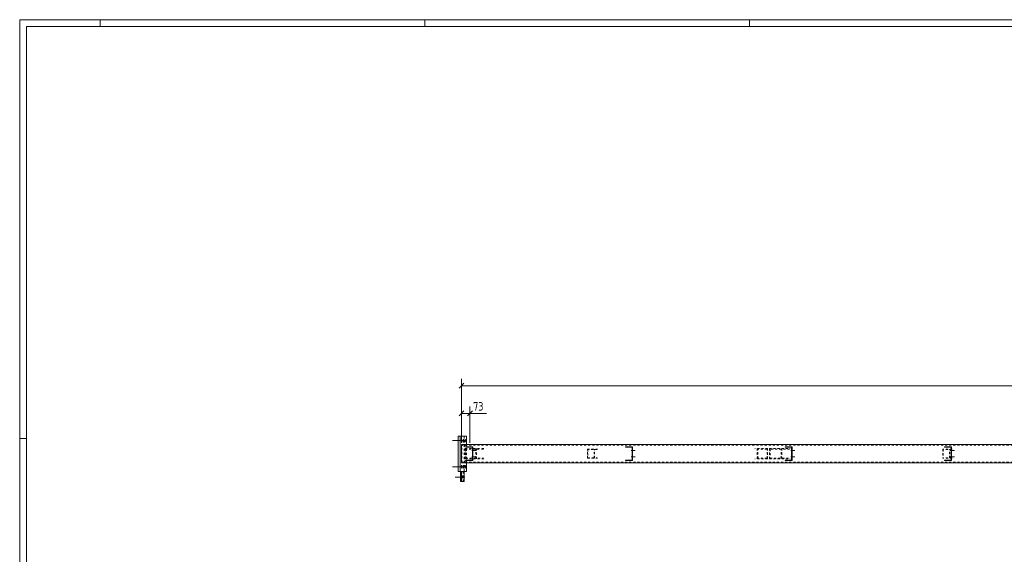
# Model space of a CAD drawing. Header units: millimetres. Extents: x 1 to 1188, y 1 to 840.
# Tile 3 of 7: x 1 to 577, y 527 to 840. Entities that reach past the tile are written whole.
import ezdxf

# ---------------------------------------------------------------- set-up
doc = ezdxf.new("R2010")
doc.units = ezdxf.units.MM
doc.header["$LTSCALE"] = 0.6
doc.linetypes.add('XKITLINE00', pattern=[0])
doc.linetypes.add('XKITLINE02', pattern=[4, 2, -2])
for name, color, linetype, lineweight in [('Bolt', 7, 'Continuous', 0), ('DrawingSheet', 5, 'Continuous', 0), ('Part', 2, 'Continuous', 0), ('Z-DIMENSIONS', 1, 'Continuous', 0)]:
    doc.layers.add(name, color=color, linetype=linetype, lineweight=lineweight)
doc.styles.add('ISOCPEUR', font='ISOCPEUR.TTF')

msp = doc.modelspace()

# ---------------------------------------------------------------- linework, layer by layer
at = {"layer": 'Bolt', "color": 3, "linetype": 'XKITLINE00', "lineweight": 0}
for p, q in [((260.52, 593.72), (254.31, 593.72)), ((261.57, 593.72), (255.37, 593.72)), ((262.63, 593.72), (256.42, 593.72)), ((259.4, 594.24), (259.37, 593.89)), ((259.37, 593.89), (259.37, 593.55)), ((259.37, 593.55), (259.4, 593.21)), ((259.54, 594.59), (259.4, 594.24)), ((259.57, 594.57), (259.54, 594.59)), ((259.67, 594.24), (259.57, 594.57)), ((259.7, 593.89), (259.67, 594.24)), ((259.67, 593.21), (259.7, 593.55)), ((259.7, 593.55), (259.7, 593.89)), ((260.46, 594.24), (260.42, 593.89)), ((260.42, 593.89), (260.42, 593.55)), ((260.42, 593.55), (260.46, 593.21)), ((260.59, 594.59), (260.46, 594.24)), ((260.63, 594.57), (260.59, 594.59)), ((260.73, 594.24), (260.63, 594.57)), ((260.76, 593.89), (260.73, 594.24)), ((260.73, 593.21), (260.76, 593.55)), ((260.76, 593.55), (260.76, 593.89)), ((261.51, 594.24), (261.48, 593.89)), ((261.48, 593.89), (261.48, 593.55)), ((261.48, 593.55), (261.51, 593.21)), ((261.65, 594.59), (261.51, 594.24)), ((261.68, 594.57), (261.65, 594.59)), ((261.79, 594.24), (261.68, 594.57)), ((261.82, 593.89), (261.79, 594.24)), ((261.79, 593.21), (261.82, 593.55)), ((261.82, 593.55), (261.82, 593.89)), ((259.4, 593.21), (259.5, 592.87)), ((259.5, 592.87), (259.54, 592.86)), ((259.54, 592.86), (259.67, 593.21)), ((260.46, 593.21), (260.56, 592.87)), ((260.56, 592.87), (260.59, 592.86)), ((260.59, 592.86), (260.73, 593.21)), ((261.51, 593.21), (261.62, 592.87)), ((261.62, 592.87), (261.65, 592.86)), ((261.65, 592.86), (261.79, 593.21)), ((265.49, 587.89), (267.85, 587.89)), ((265.98, 588.42), (266.18, 588.42)), ((358.82, 587.89), (361.18, 587.89)), ((359.31, 588.42), (359.51, 588.42)), ((452.15, 587.89), (454.51, 587.89)), ((452.64, 588.42), (452.84, 588.42)), ((545.47, 587.89), (547.84, 587.89)), ((545.97, 588.42), (546.17, 588.42)), ((265.49, 584.22), (267.85, 584.22)), ((265.98, 584.76), (266.18, 584.76)), ((265.99, 587.36), (266.19, 587.36)), ((265.99, 583.69), (266.19, 583.69)), ((358.82, 584.22), (361.18, 584.22)), ((359.31, 584.76), (359.51, 584.76)), ((359.32, 587.36), (359.52, 587.36)), ((359.32, 583.69), (359.52, 583.69)), ((452.15, 584.22), (454.51, 584.22)), ((452.64, 584.76), (452.84, 584.76)), ((452.65, 587.36), (452.85, 587.36)), ((452.65, 583.69), (452.85, 583.69)), ((545.47, 584.22), (547.84, 584.22)), ((545.97, 584.76), (546.17, 584.76)), ((545.98, 587.36), (546.18, 587.36)), ((545.98, 583.69), (546.18, 583.69)), ((260.52, 578.39), (254.31, 578.39)), ((261.57, 578.39), (255.37, 578.39)), ((262.63, 578.39), (256.42, 578.39)), ((259.4, 578.91), (259.37, 578.56)), ((259.37, 578.56), (259.37, 578.22)), ((259.37, 578.22), (259.4, 577.87)), ((259.54, 579.26), (259.4, 578.91)), ((259.4, 577.87), (259.5, 577.54)), ((259.5, 577.54), (259.54, 577.52)), ((259.57, 579.24), (259.54, 579.26)), ((259.54, 577.52), (259.67, 577.87)), ((259.67, 578.91), (259.57, 579.24)), ((259.7, 578.56), (259.67, 578.91)), ((259.67, 577.87), (259.7, 578.22)), ((259.7, 578.22), (259.7, 578.56)), ((260.46, 578.91), (260.42, 578.56)), ((260.42, 578.56), (260.42, 578.22)), ((260.42, 578.22), (260.46, 577.87)), ((260.59, 579.26), (260.46, 578.91)), ((260.46, 577.87), (260.56, 577.54)), ((260.56, 577.54), (260.59, 577.52)), ((260.63, 579.24), (260.59, 579.26)), ((260.59, 577.52), (260.73, 577.87)), ((260.73, 578.91), (260.63, 579.24)), ((260.76, 578.56), (260.73, 578.91)), ((260.73, 577.87), (260.76, 578.22)), ((260.76, 578.22), (260.76, 578.56)), ((261.51, 578.91), (261.48, 578.56)), ((261.48, 578.56), (261.48, 578.22)), ((261.48, 578.22), (261.51, 577.87)), ((261.65, 579.26), (261.51, 578.91)), ((261.51, 577.87), (261.62, 577.54)), ((261.62, 577.54), (261.65, 577.52)), ((261.68, 579.24), (261.65, 579.26)), ((261.65, 577.52), (261.79, 577.87)), ((261.79, 578.91), (261.68, 579.24)), ((261.82, 578.56), (261.79, 578.91)), ((261.79, 577.87), (261.82, 578.22)), ((261.82, 578.22), (261.82, 578.56)), ((260.8, 572.39), (255.73, 572.39)), ((261.46, 572.39), (256.4, 572.39)), ((259.86, 572.77), (259.84, 572.43)), ((259.84, 572.43), (259.85, 572.08)), ((259.85, 572.08), (259.92, 571.73)), ((259.98, 573.12), (259.86, 572.77)), ((259.92, 571.73), (259.98, 571.66)), ((260.04, 573.05), (259.98, 573.12)), ((259.98, 571.66), (260.11, 572.01)), ((260.11, 572.7), (260.04, 573.05)), ((260.13, 572.35), (260.11, 572.7)), ((260.11, 572.01), (260.13, 572.35)), ((260.52, 572.77), (260.5, 572.43)), ((260.5, 572.43), (260.51, 572.08)), ((260.51, 572.08), (260.58, 571.73)), ((260.64, 573.12), (260.52, 572.77)), ((260.58, 571.73), (260.64, 571.66)), ((260.7, 573.05), (260.64, 573.12)), ((260.64, 571.66), (260.77, 572.01)), ((260.77, 572.7), (260.7, 573.05)), ((260.79, 572.35), (260.77, 572.7)), ((260.77, 572.01), (260.79, 572.35))]:
    msp.add_line(p, q, dxfattribs=at)
at = {"layer": 'DrawingSheet', "color": 2, "linetype": 'XKITLINE00', "lineweight": 0}
for p, q in [((1188, 840), (1, 840)), ((1, 840), (1, 1)), ((48, 836), (48, 840)), ((238, 836), (238, 840)), ((428, 836), (428, 840)), ((5, 595), (1, 595))]:
    msp.add_line(p, q, dxfattribs=at)
at = {"layer": 'DrawingSheet', "color": 3, "linetype": 'XKITLINE00', "lineweight": 0}
for p, q in [((1184, 836), (5, 836)), ((5, 836), (5, 5))]:
    msp.add_line(p, q, dxfattribs=at)
at = {"layer": 'Part', "color": 2, "linetype": 'XKITLINE00', "lineweight": 0}
for p, q in [((262.39, 596.39), (257.5, 596.39)), ((257.5, 575.72), (257.5, 596.39)), ((258.81, 575.72), (258.81, 596.39)), ((262.39, 596.39), (262.39, 591.39)), ((1040.46, 591.39), (259.53, 591.39)), ((259.53, 591.39), (259.53, 580.72)), ((262.21, 590.06), (262.15, 590.06)), ((262.15, 590.06), (266.21, 590.06)), ((262.15, 589.86), (262.15, 590.06)), ((262.21, 589.86), (262.15, 589.86)), ((262.15, 589.86), (266.01, 589.86)), ((262.21, 589.86), (262.21, 590.06)), ((265.95, 582.26), (265.95, 589.86)), ((266.01, 582.26), (266.01, 589.86)), ((266.21, 590.06), (266.21, 582.06)), ((359.55, 590.06), (355.48, 590.06)), ((355.48, 589.86), (355.48, 590.06)), ((359.35, 589.86), (355.48, 589.86)), ((355.55, 589.86), (355.55, 590.06)), ((359.28, 582.26), (359.28, 589.86)), ((359.35, 582.26), (359.35, 589.86)), ((359.55, 590.06), (359.55, 582.06)), ((452.89, 590.06), (448.81, 590.06)), ((448.81, 589.86), (448.81, 590.06)), ((452.69, 589.86), (448.81, 589.86)), ((448.89, 589.86), (448.89, 590.06)), ((452.61, 582.26), (452.61, 589.86)), ((452.69, 582.26), (452.69, 589.86)), ((452.89, 590.06), (452.89, 582.06)), ((546.23, 590.06), (542.14, 590.06)), ((542.14, 589.86), (542.14, 590.06)), ((546.03, 589.86), (542.14, 589.86)), ((542.23, 589.86), (542.23, 590.06)), ((545.94, 582.26), (545.94, 589.86)), ((546.03, 582.26), (546.03, 589.86)), ((546.23, 590.06), (546.23, 582.06)), ((262.15, 582.06), (262.15, 582.26)), ((262.15, 582.26), (262.21, 582.26)), ((266.01, 582.26), (262.15, 582.26)), ((262.21, 582.06), (262.15, 582.06)), ((262.15, 582.06), (266.21, 582.06)), ((262.21, 582.26), (262.21, 582.06)), ((355.48, 582.06), (355.48, 582.26)), ((355.48, 582.26), (359.35, 582.26)), ((359.55, 582.06), (355.48, 582.06)), ((355.55, 582.26), (355.55, 582.06)), ((448.81, 582.06), (448.81, 582.26)), ((448.81, 582.26), (452.69, 582.26)), ((452.89, 582.06), (448.81, 582.06)), ((448.89, 582.26), (448.89, 582.06)), ((542.14, 582.06), (542.14, 582.26)), ((542.14, 582.26), (546.03, 582.26)), ((546.23, 582.06), (542.14, 582.06)), ((542.23, 582.26), (542.23, 582.06)), ((1040.46, 580.72), (259.53, 580.72)), ((262.39, 575.72), (262.39, 580.72)), ((262.39, 575.72), (257.5, 575.72)), ((258.87, 569.72), (258.87, 575.72)), ((259.52, 569.72), (259.52, 575.72)), ((261.11, 569.72), (261.11, 575.72)), ((261.11, 569.72), (258.87, 569.72))]:
    msp.add_line(p, q, dxfattribs=at)
at = {"layer": 'Part', "color": 7, "linetype": 'XKITLINE02', "lineweight": 0}
for p, q in [((261.08, 575.72), (261.08, 596.39)), ((1040.45, 591.06), (259.6, 591.06)), ((259.6, 581.06), (259.6, 591.06)), ((261.63, 581.06), (261.63, 591.06)), ((261.69, 580.72), (261.69, 591.39)), ((261.7, 583.06), (261.7, 589.06)), ((261.7, 589.06), (272.68, 589.06)), ((272.32, 588.72), (262.06, 588.72)), ((262.06, 588.72), (262.06, 583.39)), ((262.39, 591.39), (262.39, 580.72)), ((266.15, 582.06), (266.15, 590.06)), ((267.95, 583.39), (267.95, 588.72)), ((268.32, 583.06), (268.32, 589.06)), ((333.24, 583.39), (333.24, 588.72)), ((333.24, 588.72), (339.14, 588.72)), ((338.93, 588.52), (333.45, 588.52)), ((333.45, 588.52), (333.45, 583.59)), ((337.13, 583.59), (337.13, 588.52)), ((337.33, 583.39), (337.33, 588.72)), ((359.48, 582.06), (359.48, 590.06)), ((438.6, 589.06), (431.16, 589.06)), ((438.26, 588.72), (431.5, 588.72)), ((432.52, 583.06), (432.52, 589.06)), ((432.86, 583.39), (432.86, 588.72)), ((438.26, 583.39), (438.26, 588.72)), ((438.6, 589.06), (438.6, 583.06)), ((439.66, 583.06), (439.66, 589.06)), ((439.66, 589.06), (451.85, 589.06)), ((451.45, 588.72), (440.06, 588.72)), ((440.06, 588.72), (440.06, 583.39)), ((446.43, 583.39), (446.43, 588.72)), ((446.83, 583.06), (446.83, 589.06)), ((452.81, 582.06), (452.81, 590.06)), ((546.59, 588.72), (541.11, 588.72)), ((541.11, 588.72), (541.11, 583.39)), ((546.38, 588.52), (541.31, 588.52)), ((541.31, 588.52), (541.31, 583.59)), ((544.99, 583.59), (544.99, 588.52)), ((545.2, 583.39), (545.2, 588.72)), ((546.14, 582.06), (546.14, 590.06)), ((261.7, 583.06), (272.68, 583.06)), ((262.06, 583.39), (272.32, 583.39)), ((333.24, 583.39), (339.14, 583.39)), ((333.45, 583.59), (338.93, 583.59)), ((438.6, 583.06), (431.16, 583.06)), ((438.26, 583.39), (431.5, 583.39)), ((439.66, 583.06), (451.85, 583.06)), ((440.06, 583.39), (451.45, 583.39)), ((546.59, 583.39), (541.11, 583.39)), ((546.38, 583.59), (541.31, 583.59)), ((1040.45, 581.06), (259.6, 581.06)), ((261.11, 575.72), (258.87, 575.72)), ((260.45, 569.72), (260.45, 575.72))]:
    msp.add_line(p, q, dxfattribs=at)
at = {"layer": 'Part', "color": 11, "linetype": 'XKITLINE00', "lineweight": 0}
for p, q in [((264.87, 590.06), (264.67, 589.86)), ((264.87, 590.06), (264.87, 590.06)), ((266.21, 590.06), (266.01, 589.86)), ((266.21, 590.06), (266.21, 590.06)), ((358.2, 590.06), (358, 589.86)), ((358.2, 590.06), (358.2, 590.06)), ((359.55, 590.06), (359.35, 589.86)), ((359.55, 590.06), (359.55, 590.06)), ((451.54, 590.06), (451.34, 589.86)), ((451.54, 590.06), (451.54, 590.06)), ((452.89, 590.06), (452.69, 589.86)), ((452.89, 590.06), (452.89, 590.06)), ((544.88, 590.06), (544.68, 589.86)), ((544.88, 590.06), (544.88, 590.06)), ((546.23, 590.06), (546.03, 589.86)), ((546.23, 590.06), (546.23, 590.06)), ((262.45, 582.26), (262.25, 582.06)), ((265.15, 582.26), (264.95, 582.06)), ((266.21, 587.36), (266.01, 587.16)), ((266.21, 586.01), (266.01, 585.81)), ((266.21, 583.32), (266.01, 583.12)), ((355.79, 582.26), (355.59, 582.06)), ((358.49, 582.26), (358.29, 582.06)), ((359.55, 587.36), (359.35, 587.16)), ((359.55, 586.01), (359.35, 585.81)), ((359.55, 583.32), (359.35, 583.12)), ((449.13, 582.26), (448.93, 582.06)), ((451.82, 582.26), (451.62, 582.06)), ((452.89, 587.36), (452.69, 587.16)), ((452.89, 586.01), (452.69, 585.81)), ((452.89, 583.32), (452.69, 583.12)), ((542.47, 582.26), (542.27, 582.06)), ((545.16, 582.26), (544.96, 582.06)), ((546.23, 587.36), (546.03, 587.16)), ((546.23, 586.01), (546.03, 585.81)), ((546.23, 583.32), (546.03, 583.12))]:
    msp.add_line(p, q, dxfattribs=at)
at = {"layer": 'Z-DIMENSIONS', "color": 7, "linetype": 'XKITLINE00', "lineweight": 0}
for p, q in [((259.53, 592.39), (259.53, 629.95)), ((260.95, 627.26), (258.12, 624.43)), ((259.53, 625.85), (1040.49, 625.85)), ((260.95, 611.06), (258.12, 608.23)), ((259.53, 592.39), (259.53, 613.75)), ((265.85, 611.06), (263.02, 608.23)), ((264.43, 592.39), (264.43, 613.75)), ((259.53, 609.65), (264.43, 609.65)), ((264.43, 609.65), (274.2, 609.65)), ((264.43, 609.65), (274.2, 609.65))]:
    msp.add_line(p, q, dxfattribs=at)
at = {"layer": 'Z-DIMENSIONS', "color": 3}
for p in [(259.53, 625.85), (259.53, 609.65), (264.43, 609.65)]:
    msp.add_point(p, dxfattribs=at)

# ---------------------------------------------------------------- texts
at = {"layer": 'Z-DIMENSIONS', "color": 3, "style": 'ISOCPEUR', "width": 0.85}
msp.add_text('73', height=5, dxfattribs=at).set_placement((266.31, 611.25))

doc.saveas('drawing.dxf')
